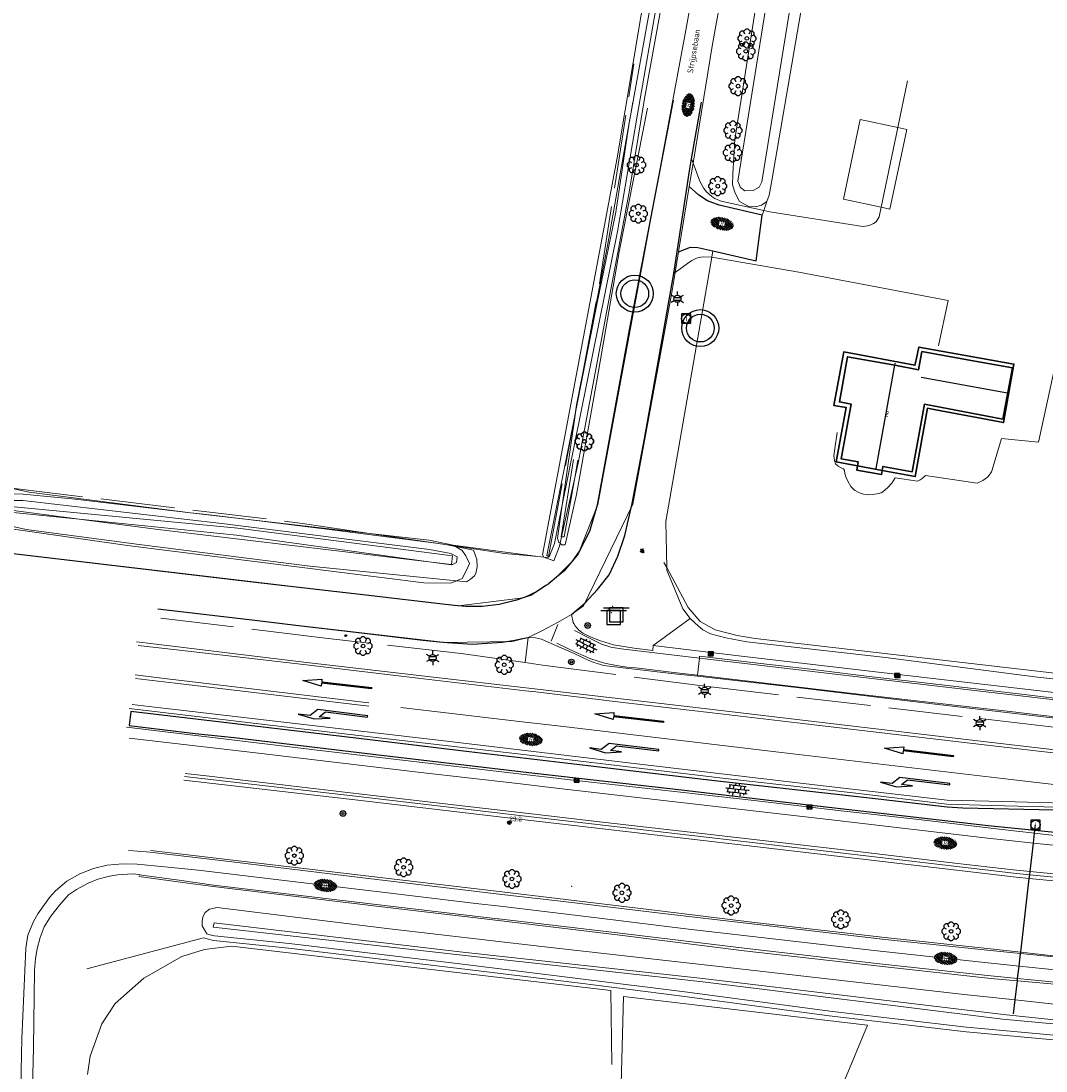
# Model space of a CAD drawing. Header units: metres. Extents: x 181682 to 183922, y 386244 to 387136.
# Tile 4 of 62: x 181803 to 181914, y 386384 to 386498. Entities that reach past the tile are written whole.
import ezdxf
from ezdxf.enums import TextEntityAlignment as Align

# ---------------------------------------------------------------- set-up
doc = ezdxf.new("R2010")
doc.units = ezdxf.units.M
doc.linetypes.add('IE-TERREINAFSCHEIDING', pattern=[10, 8, -2])
for name, color, linetype, lineweight in [('B-WE-GR-BOOM-S', 251, 'Continuous', 25), ('B-WE-GR-HAAG-G', 251, 'GR-HAAG1', 13), ('B-WE-GW-WATERGANG_INSTEEK-G', 251, 'Continuous', 18), ('B-WE-GW-WATERGANG_SLOOT_BODEM-G', 251, 'Continuous', 18), ('B-WE-IE-TERREINAFSCHEIDING-G', 251, 'IE-TERREINAFSCHEIDING', 18), ('B-WE-IE-TERREINAFSCHEIDING_KUNSTMATIG_HEKWERK-G', 251, 'IE-TERREINAFSCHEIDING-KUNSTMATIG', 18), ('B-WE-KG-KADASTRAAL_NOK-G', 251, 'Continuous', 25), ('B-WE-KL-ET_LS_OV_LICHTMAST-S', 251, 'Continuous', 25), ('B-WE-KL-GAS_PUT-S', 251, 'Continuous', 18), ('B-WE-KW-KUNSTWERK-GV', 251, 'Continuous', 25), ('B-WE-OG-TOPOGRAFIE_BEBOUWING-G', 251, 'Continuous', 35), ('B-WE-OG-TOPOGRAFIE_BEBOUWING-GV', 251, 'Continuous', 35), ('B-WE-OG-TOPOGRAFIE_BEBOUWING_LUIFEL-GV', 251, 'Continuous', 18), ('B-WE-OG-TOPOGRAFIE_WATER-GV', 251, 'Continuous', 18), ('B-WE-OG-TOPOGRAFIE_WEG_BERM-GV', 251, 'Continuous', 18), ('B-WE-OG-TOPOGRAFIE_WEG_BERM-SV', 251, 'Continuous', 25), ('B-WE-OG-TOPOGRAFIE_WEG_INRIT-GV', 251, 'Continuous', 25), ('B-WE-OG-TOPOGRAFIE_WEG_INRIT-SV', 251, 'Continuous', 25), ('B-WE-OG-TOPOGRAFIE_WEG_RIJWEG-G', 251, 'Continuous', 25), ('B-WE-OG-TOPOGRAFIE_WEG_RIJWEG-GV', 251, 'Continuous', 18), ('B-WE-OG-TOPOGRAFIE_WEG_RIJWEG-SV', 251, 'Continuous', 25), ('B-WE-OG-TOPOGRAFIE_WEG_RIJWIELPAD-GV', 251, 'Continuous', 18), ('B-WE-OG-TOPOGRAFIE_WEG_RIJWIELPAD-SV', 251, 'Continuous', 25), ('B-WE-OG-TOPOGRAFIE_WEG_VERHARD-G', 251, 'Continuous', 18), ('B-WE-OG-TOPOGRAFIE_WEG_VERKEERSEILAND-GV', 251, 'Continuous', 25), ('B-WE-OG-TOPOGRAFIE_WEG_VERKEERSEILAND-SV', 251, 'Continuous', 25), ('B-WE-RI-DRAINAGE_PUT-S', 251, 'Continuous', 25), ('B-WE-RI-GWA_RIOOLPUT_INSPECTIEPUT-S', 251, 'Continuous', 25), ('B-WE-RI-HWA_KOLK-S', 251, 'Continuous', 25), ('B-WE-VW-MARKERING-G', 251, 'Continuous', 18), ('B-WE-VW-MARKERING_PIJL-S', 251, 'Continuous', 25), ('B-WE-VW-VERKEERSTEKEN_BORD-S', 251, 'Continuous', 25), ('Label_Nummeraanduidingreeks', 7, 'Continuous', 25), ('Label_puntobject', 7, 'Continuous', 25), ('Straatnaam', 7, 'Continuous', 25)]:
    doc.layers.add(name, color=color, linetype=linetype, lineweight=lineweight)
doc.layers.add('B-WE-IE-MEUBILAIR_WEGMEUBILAIR-S', color=251, linetype='Continuous')
doc.styles.add('NLCS-ISO', font='NLCS-ISO.ttf')
doc.styles.add('NLCS-ISO-M250-T18', font='NLCS-ISO.ttf', dxfattribs={"height": 0.45})
doc.styles.get("Standard").update_dxf_attribs({"font": 'arial.ttf'})
doc.linetypes.add('GR-HAAG1', pattern='A,6,[176,NLCS.SHX,S=0.125,R=0,X=0,Y=0],-2', length=8)
doc.linetypes.add('IE-TERREINAFSCHEIDING-KUNSTMATIG', pattern='A,4,[82,NLCS.SHX,S=0.75,R=90,X=0,Y=0],4,-2', length=10)

# ---------------------------------------------------------------- blocks, each defined once
blk = doc.blocks.new('SIE-WEG_VERKEERSBORD_ROND-SO')
for radius in [0.3, 0.3, 0.12]:
    blk.add_circle((0, 0), radius)
blk = doc.blocks.new('SVW-VERKEERSTEKEN_BORD_ANWB-SO')
blk.add_line((-1.375, 0), (1.375, 0))
at = {"flags": 128}
blk.add_lwpolyline([(-0.75, 0), (-0.75, -1.5), (0.75, -1.5), (0.75, 0)], close=True, dxfattribs=at)
blk = doc.blocks.new('B-SIE-WEG_LICHTMAST-SO')
at = {"ltscale": 0.1}
for p, q in [((-0.33, 0.19), (-0.67, 0.39)), ((0, 0.39), (0, 0.77)), ((0.33, 0.19), (0.67, 0.39)), ((-0.33, -0.19), (-0.67, -0.39)), ((0, -0.39), (0, -0.77)), ((0.33, -0.19), (0.67, -0.39))]:
    blk.add_line(p, q, dxfattribs=at)
at = {"flags": 128}
for points in [[(-0.35, 0.15), (0.35, 0.15)], [(-0.35, -0.15), (0.35, -0.15)]]:
    blk.add_lwpolyline(points, dxfattribs=at)
at = {"ltscale": 0.1}
blk.add_circle((0, 0), 0.386, dxfattribs=at)
at = {"style": 'NLCS-ISO'}
blk.add_attdef('TYPE', text='', height=0.549, dxfattribs=at).set_placement((0, 0.77), align=Align.BOTTOM_CENTER)
blk = doc.blocks.new('SIE-WEG_PAAL_ALGEMEEN_TYPE_02-SO')
at = {"ltscale": 0.5}
h = blk.add_hatch(color=256, dxfattribs=at)
h.paths.add_polyline_path([(0, 0), (0.1875, 0, 0.41421356), (0, 0.1875)])
h.paths.add_polyline_path([(0, -0.1875), (0, 0), (-0.1875, 0, 0.41421356)])
for p, q in [((-0.1875, 0), (0.1875, 0)), ((0, -0.1875), (0, 0.1875))]:
    blk.add_line(p, q, dxfattribs=at)
blk.add_circle((0, 0), 0.1875, dxfattribs=at)
blk = doc.blocks.new('B-SRI-KOLK_COMBINATIE-SO')
for p, q in [((-0.28125, 0), (0.28125, 0.375)), ((0.28125, 0), (-0.28125, 0.375))]:
    blk.add_line(p, q)
at = {"flags": 128}
blk.add_lwpolyline([(-0.28125, 0), (0.28125, 0), (0.28125, 0.375), (-0.28125, 0.375)], close=True, dxfattribs=at)
blk = doc.blocks.new('SRI-PUT_INSPECTIE-SO')
at = {"lineweight": -3, "flags": 128}
blk.add_lwpolyline([(-0.5, -0.49), (0.5, -0.49), (0.5, 0.51), (-0.5, 0.51)], close=True, dxfattribs=at)
at = {"lineweight": -3, "ltscale": 1.5}
blk.add_circle((0, 0.01), 0.5, dxfattribs=at)
at = {"ltscale": 0.1, "style": 'NLCS-ISO'}
blk.add_text('I', height=0.625, dxfattribs=at).set_placement((0, 0.01), align=Align.MIDDLE_CENTER)
blk = doc.blocks.new('SRI-DRAIN_PUT-SO')
at = {"lineweight": -3}
for radius in [2, 1.5]:
    blk.add_circle((0, 0), radius, dxfattribs=at)
blk = doc.blocks.new('SGR-BOOM_01')
at = {"layer": 'B-WE-GR-BOOM-S'}
for points in [[(-0.5, 0.25, 0), (-0.75, 0.38, 0), (-1, 0.12, 0), (-1, -0.12, 0), (-0.75, -0.38, 0), (-0.5, -0.25, 0)], [(-0.33, 0.8, 0), (-0.62, 0.8, 0), (-0.8, 0.62, 0), (-0.8, 0.33, 0)], [(0.25, 0.5, 0), (0.38, 0.75, 0), (0.12, 1, 0), (-0.12, 1, 0), (-0.38, 0.75, 0), (-0.25, 0.5, 0)], [(0.8, 0.33, 0), (0.8, 0.62, 0), (0.62, 0.8, 0), (0.33, 0.8, 0)], [(0.5, -0.25, 0), (0.75, -0.38, 0), (1, -0.12, 0), (1, 0.12, 0), (0.75, 0.38, 0), (0.5, 0.25, 0)], [(-0.8, -0.33, 0), (-0.8, -0.62, 0), (-0.62, -0.8, 0), (-0.33, -0.8, 0)], [(-0.25, -0.5, 0), (-0.38, -0.75, 0), (-0.12, -1, 0), (0.12, -1, 0), (0.38, -0.75, 0), (0.25, -0.5, 0)], [(0.33, -0.8, 0), (0.62, -0.8, 0), (0.8, -0.62, 0), (0.8, -0.33, 0)]]:
    blk.add_polyline3d(points, dxfattribs=at)
blk.add_circle((0, 0), 0.2, dxfattribs=at)
blk.add_circle((0, 0), 0.2, dxfattribs=at)
blk = doc.blocks.new('B-SVW-MARKERING_PIJL_LA_7.5')
blk.add_polyline3d([(0, 0, 0), (0, -0.07, 0), (5.45, -0.07, 0), (6.2, 0.68, 0), (7.5, 0.68, 0), (5.7, 0.98, 0), (4, 0.68, 0), (5.2, 0.68, 0), (4.6, 0.07, 0), (0, 0.07, 0)], close=True)
blk = doc.blocks.new('B-SVW-MARKERING_PIJL_RD_7.5')
blk.add_polyline3d([(0, 0, 0), (0, 0.07, 0), (5.45, 0.07, 0), (5.45, 0.38, 0), (7.5, 0, 0), (5.45, -0.38, 0), (5.45, -0.08, 0), (0, -0.08, 0)], close=True)
blk = doc.blocks.new('SVH-GESLOTEN-SO')
at = {"linetype": 'Continuous', "lineweight": 0}
for p, q in [((-1.68, -0.04), (-0.19, 0.87)), ((-1.66, 0.12), (0.02, -0.91)), ((-1.63, -0.24), (0.18, 0.87)), ((-1.62, 0.22), (-0.67, 0.81)), ((-1.58, 0.3), (0.36, -0.89)), ((-1.52, -0.4), (-0.45, 0.26)), ((-1.45, 0.44), (-0.45, -0.17)), ((-1.37, -0.53), (-0.45, 0.03)), ((-1.28, 0.57), (-0.45, 0.06)), ((-1.08, 0.67), (-0.45, 0.29)), ((-0.84, 0.76), (-0.1, 0.3)), ((-0.58, 0.82), (0.27, 0.3)), ((-0.44, -0.88), (1.54, 0.34)), ((-0.37, 0.3), (0.5, 0.84)), ((-0.28, 0.87), (1.6, -0.28)), ((-0.12, -0.9), (1.64, 0.17)), ((0, 0.3), (0.77, 0.78)), ((0.08, 0.88), (1.67, -0.1)), ((0.37, 0.3), (1.01, 0.69)), ((0.37, 0.08), (1.22, 0.6)), ((0.37, -0.15), (1.4, 0.48)), ((0.37, 0.24), (1.48, -0.43)), ((0.37, 0.02), (1.32, -0.57)), ((0.52, 0.83), (1.65, 0.14)), ((-1.67, -0.1), (-0.39, -0.88)), ((-1.45, -0.46), (-1.04, -0.72)), ((-1.18, -0.65), (-0.45, -0.2)), ((-0.97, -0.74), (-0.24, -0.3)), ((-0.72, -0.82), (0.13, -0.3)), ((-0.23, -0.3), (0.65, -0.84)), ((0.14, -0.3), (0.91, -0.77)), ((0.27, -0.9), (1.68, -0.04)), ((0.37, -0.21), (1.13, -0.68)), ((0.8, -0.8), (1.57, -0.33))]:
    blk.add_line(p, q, dxfattribs=at)
at = {"linetype": 'Continuous', "lineweight": 0, "style": 'NLCS-ISO'}
blk.add_text('R', height=0.54, dxfattribs=at).set_placement((0, 0), align=Align.MIDDLE_CENTER)
blk = doc.blocks.new('SVH-ONVERHARD-SO')
for centre in [(-0.3, 0.2), (-0.2, 0.05), (-0.05, 0.2), (0.05, 0.1), (0.15, 0.15), (0.2, 0.05), (-0.3, -0.1), (-0.1, -0.05), (-0.05, -0.2), (0.1, -0.1)]:
    blk.add_circle(centre, 0.05)
blk = doc.blocks.new('SVH-BSS_OPENGESTRAAT_KL-SO')
for p, q in [((-1.69, 0.09), (-1.59, 0.09)), ((-1.59, 0.09), (-0.02, 0.09)), ((-1.33, -0.44), (-1.33, 0.09)), ((-1.24, 0.61), (-0.02, 0.61)), ((-1.07, 0.09), (-1.07, 0.61)), ((-0.54, 0.09), (-0.54, 0.61)), ((-0.28, 0.61), (-0.28, 0.89)), ((-0.28, -0.44), (-0.28, 0.09)), ((-0.02, 0.61), (1.24, 0.61)), ((-0.02, 0.09), (1.56, 0.09)), ((0.24, 0.61), (0.24, 0.89)), ((0.24, -0.44), (0.24, 0.09)), ((0.51, 0.09), (0.51, 0.61)), ((1.03, 0.09), (1.03, 0.61)), ((1.29, -0.44), (1.29, 0.09)), ((1.56, 0.09), (1.69, 0.09)), ((-1.48, -0.44), (-0.02, -0.44)), ((-1.07, -0.7), (-1.07, -0.44)), ((-0.54, -0.85), (-0.54, -0.44)), ((-0.02, -0.44), (1.48, -0.44)), ((0.51, -0.86), (0.51, -0.44)), ((1.03, -0.71), (1.03, -0.44))]:
    blk.add_line(p, q)

msp = doc.modelspace()

# ---------------------------------------------------------------- linework, layer by layer
at = {"layer": 'B-WE-GR-HAAG-G'}
msp.add_polyline3d([(181872.548, 386439.454, 24.363), (181872.853, 386438.883, 24.366), (181875.159, 386434.575, 24.39), (181876.457, 386433.033, 24.376), (181878.083, 386432.135, 24.356), (181880.469, 386431.549, 24.329), (181882.419, 386431.222, 24.309), (181917.973, 386427.109, 24.651), (181920.01, 386427.435, 24.601), (181921.398, 386427.988, 24.587), (181923.269, 386429.59, 24.487), (181924.216, 386430.579, 24.358), (181924.627, 386431.008, 24.302), (181925.031, 386431.659, 24.281), (181926.037, 386433.28, 24.229), (181927.378, 386436.345, 23.967)], dxfattribs=at)
at = {"layer": 'B-WE-GW-WATERGANG_INSTEEK-G'}
for points in [[(181869.176, 386489.314, 23.098), (181868.91, 386487.8, 23.105), (181868.778, 386487.05, 23.108), (181866.47, 386473.935, 23.167), (181863.724, 386459.783, 23.211), (181863.088, 386456.504, 23.221), (181863.017, 386456.004, 23.226), (181863.001, 386455.895, 23.228), (181861.544, 386445.645, 23.338), (181861.038, 386442.087, 23.376), (181861.173, 386441.654, 23.505), (181861.315, 386441.522, 23.611), (181861.501, 386441.348, 23.75), (181861.865, 386441.369, 23.975), (181863.07, 386446.806, 23.867), (181865.301, 386459.315, 23.75), (181867.698, 386473.069, 23.694), (181870.765, 386488.628, 23.577)], [(181801.343, 386446.875, 23.311), (181803.179, 386446.834, 22.886), (181808.815, 386446.285, 23.264), (181821.296, 386444.831, 23.264), (181822.718, 386444.665, 23.264), (181827.262, 386444.114, 23.264), (181836.614, 386442.979, 23.264), (181848.145, 386441.484, 23.238), (181848.843, 386441.394, 23.236), (181849.08, 386441.346, 23.258)], [(181849.08, 386441.346, 23.258), (181849.994, 386441.159, 23.341), (181851.919, 386440.766, 23.517), (181852.294, 386439.755, 23.762), (181852.322, 386438.952, 24.002), (181852.17, 386438.235, 24.166), (181852.024, 386438.001, 24.196), (181851.822, 386437.807, 24.223), (181851.6, 386437.648, 24.241), (181851.173, 386437.343, 24.277), (181850.092, 386437.451, 24.274), (181834.2, 386439.034, 24.229), (181815.757, 386441.393, 23.979), (181803.512, 386443.007, 24.178), (181800.761, 386443.633, 24.088)]]:
    msp.add_polyline3d(points, dxfattribs=at)
at = {"layer": 'B-WE-GW-WATERGANG_SLOOT_BODEM-G'}
for points in [[(181863.234, 386450.518, 22.734), (181862.892, 386448.59, 22.759), (181861.757, 386442.201, 22.844), (181861.466, 386442.201, 22.813), (181861.433, 386442.201, 22.81), (181862.742, 386450.574, 22.809)], [(181847.086, 386439.516, 22.402), (181849.536, 386439.175, 22.395), (181849.542, 386439.223, 22.396), (181849.664, 386440.15, 22.423), (181826.424, 386443.14, 22.441), (181801.439, 386445.55, 22.522), (181801.093, 386445.583, 22.523), (181801, 386444.971, 22.501), (181809.228, 386444.138, 22.489), (181826.278, 386442.413, 22.464), (181847.086, 386439.516, 22.402)]]:
    msp.add_polyline3d(points, dxfattribs=at)
at = {"layer": 'B-WE-IE-TERREINAFSCHEIDING-G'}
msp.add_line((181859.399, 386428.332, 24.659), (181857.516, 386428.596, 24.659), dxfattribs=at)
for points in [[(181801.679, 386447.517, 23.411), (181833.408, 386443.673, 23.472), (181840.677, 386442.593, 23.502), (181848.145, 386441.484, 23.533), (181849.08, 386441.346, 23.536), (181849.881, 386441.227, 23.54), (181855.286, 386440.424, 23.562), (181858.902, 386440.089, 23.549), (181859.535, 386440.031, 23.547), (181860.019, 386439.986, 23.545), (181860.039, 386440.094, 23.545), (181862.923, 386455.503, 23.521), (181863.017, 386456.004, 23.52), (181863.724, 386459.783, 23.514), (181865.654, 386470.094, 23.498), (181869.284, 386493.44, 23.398)], [(181857.516, 386428.596, 24.659), (181850.585, 386429.569, 24.659), (181835.867, 386431.254, 24.638), (181818.08, 386433.413, 24.617)], [(181859.399, 386428.332, 24.659), (181877.011, 386426.034, 24.666), (181906.79, 386422.54, 24.615), (181936.839, 386419.066, 24.615)]]:
    msp.add_polyline3d(points, dxfattribs=at)
at = {"layer": 'B-WE-IE-TERREINAFSCHEIDING_KUNSTMATIG_HEKWERK-G'}
msp.add_polyline3d([(181866.917, 386385.074, 24.239), (181866.802, 386393.096, 24.152), (181825.72, 386397.905, 24.145), (181822.825, 386397.539, 24.038), (181820.362, 386396.781, 24.044), (181816.238, 386394.42, 24.075), (181813.154, 386391.703, 24.055), (181811.713, 386389.491, 24.031), (181810.438, 386385.969, 23.947), (181810.154, 386384.014, 23.954)], dxfattribs=at)
at = {"layer": 'B-WE-KG-KADASTRAAL_NOK-G'}
msp.add_line((181900.396, 386459.515, 29.393), (181909.719, 386457.819, 29.411), dxfattribs=at)
msp.add_polyline3d([(181895.518, 386449.622, 32.212), (181897.525, 386460.791, 32.189), (181897.568, 386461.029, 32.188)], dxfattribs=at)
at = {"layer": 'B-WE-KL-GAS_PUT-S'}
for p in [(181866.585, 386434.401, 24.368), (181866.987, 386434.677, 24.392), (181866.86, 386433.991, 24.393), (181862.54, 386404.357, 24.745)]:
    msp.add_point(p, dxfattribs=at)
at = {"layer": 'B-WE-KW-KUNSTWERK-GV'}
msp.add_polyline3d([(181910.382, 386390.562, 23.154), (181910.558, 386392.074, 23.292), (181910.799, 386394.144, 23.48), (181910.828, 386394.387, 23.503), (181910.984, 386395.729, 23.625), (181911.143, 386397.095, 23.749), (181911.16, 386397.239, 23.762), (181912.091, 386405.23, 24.49), (181912.137, 386405.627, 24.527), (181912.176, 386405.967, 24.558), (181912.537, 386409.062, 24.84), (181912.662, 386410.139, 24.938), (181912.699, 386410.452, 24.966), (181912.765, 386411.021, 25.018)], dxfattribs=at)
at = {"layer": 'B-WE-OG-TOPOGRAFIE_BEBOUWING-G'}
msp.add_polyline3d([(181896.165, 386449.415, 28.379), (181899.755, 386448.747, 28.385), (181901.065, 386456.146, 28.346), (181901.969, 386455.978, 27.451), (181909.295, 386454.592, 27.398), (181910.427, 386460.917, 27.371), (181900.138, 386462.768, 27.383), (181899.836, 386461.392, 28.152), (181899.72, 386460.802, 30.159), (181892.017, 386462.247, 27.706), (181890.938, 386456.428, 27.7), (181892.265, 386456.226, 28.367), (181891.188, 386450.342, 28.37), (181893.501, 386449.911, 28.374), (181896.165, 386449.415, 28.379)], dxfattribs=at)
at = {"layer": 'B-WE-OG-TOPOGRAFIE_BEBOUWING-GV'}
msp.add_polyline3d([(181897.525, 386460.791, 0), (181892.424, 386461.725, 0), (181891.538, 386456.827, 0), (181892.795, 386456.599, 0), (181891.728, 386450.666, 0), (181893.577, 386450.331, 0), (181893.501, 386449.911, 0), (181893.415, 386449.441, 0), (181896.085, 386448.966, 0), (181896.165, 386449.415, 0), (181896.242, 386449.849, 0), (181899.421, 386449.274, 0), (181900.31, 386454.19, 0), (181900.74, 386456.571, 0), (181909.211, 386454.969, 0), (181910.259, 386460.512, 0), (181905.397, 386461.394, 0), (181900.477, 386462.284, 0), (181900.116, 386460.317, 0), (181897.525, 386460.791, 0)], dxfattribs=at)
at = {"layer": 'B-WE-OG-TOPOGRAFIE_BEBOUWING_LUIFEL-GV'}
msp.add_polyline3d([(181897.002, 386477.714, 0), (181898.824, 386486.332, 0), (181897.845, 386486.538, 0), (181893.794, 386487.392, 0), (181891.972, 386478.774, 0), (181896.058, 386477.913, 0), (181897.002, 386477.714, 0)], dxfattribs=at)
at = {"layer": 'B-WE-OG-TOPOGRAFIE_WATER-GV'}
for points in [[(181882.69, 386565.116, 0), (181882.24, 386562.917, 0), (181878.977, 386546.953, 0), (181875.196, 386529.358, 0), (181873.572, 386519.657, 0), (181867.479, 386483.268, 0), (181859.401, 386440.277, 0), (181859.535, 386440.031, 0), (181859.55, 386440.003, 0)], [(181884.603, 386564.997, 0), (181881.19, 386546.765, 0), (181879.362, 386538.727, 0), (181877.251, 386527.664, 0), (181875.367, 386516.077, 0), (181872.873, 386502.994, 0), (181870.405, 386489.476, 0), (181868.791, 386479.551, 0), (181863.247, 386450.183, 0), (181862.892, 386448.59, 0), (181861.466, 386442.201, 0), (181861.315, 386441.522, 0), (181861.248, 386441.223, 0), (181860.63, 386439.623, 0), (181859.55, 386440.003, 0)], [(181883.268, 386565.08, 0), (181880.379, 386550.814, 0), (181877.43, 386534.853, 0), (181874.16, 386518.634, 0), (181871.465, 386501.8, 0), (181868.91, 386487.8, 0), (181868.801, 386487.205, 0), (181868.778, 386487.05, 0), (181867.322, 386477.389, 0), (181865.296, 386467.393, 0), (181863.001, 386455.895, 0), (181862.923, 386455.503, 0), (181859.87, 386440.204, 0), (181860.039, 386440.094, 0), (181860.124, 386440.039, 0), (181860.705, 386441.478, 0), (181861.544, 386445.645, 0), (181867.512, 386475.288, 0), (181869.672, 386487.992, 0), (181871.627, 386499.166, 0), (181873.982, 386511.648, 0), (181877.631, 386531.992, 0), (181883.995, 386565.035, 0)], [(181883.681, 386478.54, 0), (181883.104, 386478.123, 0), (181882.508, 386477.966, 0), (181881.665, 386478.039, 0), (181880.717, 386478.545, 0), (181880.238, 386479.414, 0), (181879.976, 386480.336, 0), (181879.997, 386481.505, 0), (181880.214, 386485.246, 0), (181886.808, 386527.164, 0), (181887.028, 386527.649, 0), (181887.692, 386528.054, 0), (181888.582, 386528.381, 0), (181890.02, 386528.249, 0), (181890.816, 386527.777, 0), (181891.931, 386525.771, 0)], [(181890.105, 386527.248, 0), (181889.632, 386527.555, 0), (181888.895, 386527.464, 0), (181888.482, 386527.262, 0), (181888.25, 386526.745, 0), (181883.446, 386498.681, 0), (181880.528, 386480.748, 0), (181880.824, 386480.031, 0), (181881.287, 386479.692, 0), (181882.185, 386479.727, 0), (181882.87, 386480.089, 0), (181883.134, 386480.649, 0), (181890.358, 386525.244, 0), (181890.392, 386526.661, 0), (181890.105, 386527.248, 0)], [(181883.681, 386478.54, 0), (181883.936, 386479.23, 0), (181884.21, 386480.818, 0), (181891.931, 386525.771, 0)], [(181850.704, 386437.7, 24.225), (181850.092, 386437.451, 24.227), (181849.491, 386437.206, 24.228), (181846.565, 386437.24, 24.37), (181814.482, 386441.297, 24.232), (181801.114, 386443.21, 24.094), (181799.634, 386443.516, 23.945), (181799.196, 386444.478, 23.685), (181799.319, 386445.464, 23.635), (181799.426, 386446.316, 23.591), (181799.889, 386447.096, 23.476), (181801.012, 386447.589, 23.303), (181801.126, 386447.639, 23.285)], [(181849.742, 386441.31, 23.574), (181847.141, 386441.861, 23.512), (181840.677, 386442.593, 23.481), (181827.262, 386444.114, 23.418), (181824.4, 386444.438, 23.404), (181821.296, 386444.831, 23.385), (181803.825, 386447.041, 23.278), (181801.679, 386447.517, 23.284), (181801.126, 386447.639, 23.285)], [(181847.086, 386439.516, 22.831), (181849.542, 386439.223, 22.825), (181849.651, 386439.21, 22.825), (181850.081, 386439.436, 22.825), (181850.177, 386440.069, 22.825), (181849.469, 386440.402, 22.825), (181847.171, 386440.863, 22.822), (181824.977, 386443.633, 22.914), (181803.154, 386446.165, 22.967), (181802.107, 386446.156, 22.967), (181801.458, 386445.853, 22.97), (181801.439, 386445.55, 22.97), (181801.422, 386445.282, 22.97), (181802.145, 386445.07, 22.976), (181809.228, 386444.138, 22.943), (181817.799, 386443.011, 22.903), (181847.086, 386439.516, 22.831)], [(181849.742, 386441.31, 23.574), (181849.881, 386441.227, 23.586), (181849.994, 386441.159, 23.596), (181850.699, 386440.737, 23.657), (181851.099, 386440.163, 23.733), (181851.486, 386439.347, 23.83), (181851.226, 386438.665, 24.076), (181850.704, 386437.7, 24.225)], [(181916.741, 386388.062, 23.996), (181905.309, 386389.123, 23.993), (181890.489, 386390.863, 24.008), (181875.105, 386392.907, 24.085), (181863.241, 386394.408, 23.756), (181850.435, 386395.981, 23.771), (181831.965, 386398.188, 23.84), (181823.891, 386399.003, 23.846), (181823.68, 386399.06, 23.846), (181823.049, 386399.23, 23.963), (181822.567, 386400.098, 24.02), (181822.541, 386400.548, 24.038), (181822.616, 386401.054, 24.103), (181822.876, 386401.533, 24.103), (181822.897, 386401.55, 24.105), (181823.352, 386401.903, 24.154), (181824.169, 386402.085, 24.196), (181842.562, 386399.817, 24.151), (181859.338, 386397.871, 24.184), (181880.103, 386395.514, 24.262), (181904.712, 386392.713, 24.241), (181910.558, 386392.074, 24.246), (181925.866, 386390.401, 24.259)], [(181876.764, 386394.405, 23.12), (181850.455, 386397.287, 23.075), (181823.851, 386400.402, 23.076), (181823.759, 386399.949, 23.12), (181850.381, 386396.937, 23.016), (181876.761, 386394.023, 23.09), (181909.197, 386389.982, 23.052), (181928.754, 386388.172, 23.141)], [(181928.791, 386388.443, 23.166), (181909.305, 386390.486, 23.052), (181876.764, 386394.405, 23.12)]]:
    msp.add_polyline3d(points, dxfattribs=at)
at = {"layer": 'B-WE-OG-TOPOGRAFIE_WEG_BERM-GV'}
for p, q in [((181871.38, 386430.462, 24.429), (181875.393, 386433.382, 24.304)), ((181857.516, 386428.596, 24.659), (181857.84, 386431.335, 24.31))]:
    msp.add_line(p, q, dxfattribs=at)
for points in [[(181883.192, 386477.044, 0), (181883.36, 386477.558, 0), (181883.681, 386478.54, 0)], [(181875.393, 386433.382, 24.304), (181874.583, 386434.406, 0), (181872.859, 386438.615, 0), (181872.853, 386438.883, 0), (181872.749, 386443.894, 0), (181877.735, 386472.513, 0), (181877.851, 386473.181, 0)], [(181859.55, 386440.003, 0), (181858.902, 386440.089, 1.559), (181849.742, 386441.31, 23.574)], [(181927.761, 386435.594, 23.81), (181926.359, 386432.309, 24.346), (181924.386, 386429.878, 24.388), (181922.776, 386428.519, 24.397), (181921.466, 386427.642, 24.367), (181920.3, 386427.048, 24.325), (181919.619, 386426.755, 24.316), (181918.703, 386426.489, 24.343), (181918.226, 386426.462, 24.367), (181912.702, 386427.043, 24.355), (181896.521, 386429.134, 24.34), (181881.509, 386430.833, 24.355), (181879.245, 386431.269, 24.394), (181877.579, 386431.726, 24.391), (181876.752, 386432.164, 24.37), (181876.272, 386432.561, 24.334), (181875.393, 386433.382, 24.304)], [(181820.573, 386415.868, 24.736), (181839.723, 386413.649, 24.69), (181855.946, 386411.754, 24.745), (181859.079, 386411.388, 24.756), (181881.434, 386408.796, 24.824), (181910.68, 386405.366, 25.025), (181912.091, 386405.23, 25.025), (181924.865, 386404.001, 25.025), (181943.266, 386402.572, 24.89), (181951.713, 386402.001, 24.887), (181956.016, 386401.735, 24.904), (181956.023, 386401.734, 24.904)], [(181810.073, 386395.43, 23.876), (181822.714, 386398.802, 23.963), (181823.8, 386398.509, 23.846), (181831.91, 386397.691, 23.84), (181850.375, 386395.485, 23.771), (181863.179, 386393.912, 23.756), (181867.728, 386393.337, 23.876), (181875.041, 386392.412, 24.085), (181890.427, 386390.367, 24.008), (181905.257, 386388.626, 23.993), (181916.651, 386387.569, 23.995), (181916.735, 386387.561, 23.995)]]:
    msp.add_polyline3d(points, dxfattribs=at)
at = {"layer": 'B-WE-OG-TOPOGRAFIE_WEG_INRIT-GV'}
for points in [[(181883.192, 386477.044, 0), (181878.539, 386478.134, 0), (181877.267, 386478.589, 0), (181876.32, 386479.204, 0), (181875.29, 386480.153, 0)], [(181877.851, 386473.181, 0), (181882.543, 386472.094, 0), (181883.192, 386477.044, 0)], [(181874.132, 386473.091, 0), (181875.437, 386473.575, 0), (181876.227, 386473.557, 0), (181877.851, 386473.181, 0)]]:
    msp.add_polyline3d(points, dxfattribs=at)
at = {"layer": 'B-WE-OG-TOPOGRAFIE_WEG_RIJWEG-G'}
for points in [[(181873.544, 386489.486, 23.728), (181872.129, 386482.133, 23.782), (181868.764, 386464.648, 23.909), (181865.33, 386445.634, 23.954), (181864.479, 386442.803, 23.999), (181863.416, 386440.684, 24.046), (181863.255, 386440.364, 24.053), (181862.66, 386439.634, 24.063), (181862.467, 386439.397, 24.067), (181861.722, 386438.482, 24.08), (181860.929, 386437.833, 24.104), (181860.399, 386437.4, 24.12), (181860.09, 386437.148, 24.129), (181860.071, 386437.132, 24.13), (181859.772, 386436.943, 24.139), (181858.951, 386436.422, 24.165), (181858.158, 386435.919, 24.19), (181857.298, 386435.604, 24.221), (181856.59, 386435.345, 24.247), (181854.697, 386434.875, 24.292), (181852.857, 386434.67, 24.292), (181851.084, 386434.678, 24.304), (181849.883, 386434.792, 24.311), (181848.914, 386434.884, 24.316), (181840.265, 386435.911, 24.337), (181828.327, 386437.262, 24.388), (181809.119, 386439.533, 24.338), (181798.06, 386440.848, 24.38)], [(181873.614, 386470.735, 23.84), (181875.334, 386482.052, 23.801), (181875.527, 386483.132, 23.797), (181876.626, 386489.273, 23.774)], [(181862.524, 386433.801, 24.241), (181863.974, 386435.023, 24.25), (181865.365, 386436.523, 24.184), (181866.604, 386438.11, 24.148), (181867.538, 386440.137, 24.106), (181868.327, 386442.351, 24.053), (181869.123, 386445.813, 23.984), (181870.457, 386452.83, 23.927), (181871.954, 386461.333, 23.882), (181873.614, 386470.735, 23.84)], [(181817.747, 386434.436, 24.415), (181828.255, 386433.2, 24.456), (181832.7, 386432.668, 24.453), (181839.797, 386431.818, 24.448), (181846.439, 386431.019, 24.433), (181848.249, 386430.848, 24.411), (181849.116, 386430.766, 24.4), (181851.835, 386430.61, 24.373), (181853.423, 386430.688, 24.343), (181855.015, 386430.817, 24.322), (181856.231, 386430.983, 24.307), (181857.223, 386431.208, 24.301), (181857.84, 386431.335, 24.31)]]:
    msp.add_polyline3d(points, dxfattribs=at)
at = {"layer": 'B-WE-OG-TOPOGRAFIE_WEG_RIJWEG-GV'}
msp.add_line((181874.132, 386473.091), (181875.29, 386480.153), dxfattribs=at)
for points in [[(181887.063, 386564.845, 0), (181878.823, 386518.631, 0), (181874.827, 386496.678, 0), (181872.129, 386482.133, 0), (181865.377, 386445.734, 0), (181863.416, 386440.684, 0), (181862.66, 386439.634, 0), (181862.467, 386439.397, 0), (181860.929, 386437.833, 0), (181860.399, 386437.4, 0), (181860.081, 386437.161, 0)], [(181875.29, 386480.153, 0), (181875.702, 386482.665, 0), (181877.782, 386495.356, 0), (181883.793, 386528.759, 0)], [(181862.524, 386433.801, 24.241), (181862.567, 386433.832, 0), (181863.824, 386434.729, 0), (181869.182, 386445.772, 0), (181873.408, 386468.671, 0), (181873.764, 386470.846, 0), (181874.132, 386473.091, 0)], [(181860.081, 386437.161, 0), (181859.772, 386436.943, 0), (181858.951, 386436.422, 0), (181857.298, 386435.604, 0), (181850.299, 386434.743, 0), (181849.883, 386434.792, 0.198), (181798.985, 386440.79, 24.395)], [(181817.747, 386434.436, 24.415), (181818.284, 386434.355, 0), (181832.7, 386432.668, 0), (181848.249, 386430.848, 0), (181848.838, 386430.779, 0), (181856.106, 386430.879, 0), (181857.84, 386431.335, 24.31)], [(181862.524, 386433.801, 24.241), (181861.021, 386432.93, 24.307), (181859.39, 386432.075, 24.355), (181857.84, 386431.335, 24.31)], [(181857.596, 386425.869, 24.562), (181847.583, 386427.014, 24.579), (181833.578, 386428.64, 24.576), (181816.69, 386430.697, 24.546), (181815.449, 386430.842, 24.545)], [(181957.848, 386414.16, 24.619), (181942.028, 386415.988, 24.543), (181925.384, 386417.922, 24.579), (181907.428, 386420.032, 24.567), (181891.518, 386421.904, 24.579), (181875.66, 386423.758, 24.579), (181861.966, 386425.37, 24.555), (181857.596, 386425.869, 24.562)], [(181814.639, 386423.637, 24.762), (181833.274, 386421.442, 24.753), (181847.309, 386419.814, 24.729), (181861.42, 386418.169, 24.711), (181878.889, 386416.103, 24.72), (181893.019, 386414.483, 24.735), (181903.154, 386413.268, 24.771), (181908.027, 386413.132, 24.771), (181924.98, 386412.71, 24.708), (181933.971, 386412.438, 24.762), (181938.764, 386411.883, 24.755)], [(181856.513, 386416.604, 24.763), (181850.098, 386417.362, 24.759), (181835.606, 386419.061, 24.729), (181822.148, 386420.673, 24.687), (181814.355, 386421.613, 24.765)], [(181820.636, 386416.263, 24.756), (181839.769, 386414.047, 24.69), (181855.992, 386412.151, 24.745)], [(181968.617, 386407.208, 24.872), (181968.426, 386406.631, 24.887), (181968.167, 386406.285, 24.896), (181968.005, 386406.198, 24.896), (181964.197, 386406.356, 24.86), (181953.207, 386406.831, 24.81), (181943.652, 386407.483, 24.786), (181934.561, 386408.155, 24.777), (181926.332, 386408.796, 24.759), (181918.461, 386409.54, 24.756), (181914.546, 386409.927, 24.762), (181912.662, 386410.139, 24.765), (181908.822, 386410.572, 24.771), (181899.819, 386411.641, 24.771), (181891.715, 386412.547, 24.759), (181881.984, 386413.697, 24.756), (181874.353, 386414.574, 24.765), (181862.112, 386415.943, 24.768), (181856.513, 386416.604, 24.763)], [(181855.992, 386412.151, 24.745), (181859.126, 386411.785, 24.756), (181881.48, 386409.193, 24.824), (181910.723, 386405.763, 25.025), (181912.137, 386405.627, 25.025), (181924.9, 386404.399, 25.025), (181943.295, 386402.971, 24.89), (181951.739, 386402.4, 24.887), (181956.041, 386402.134, 24.904)]]:
    msp.add_polyline3d(points, dxfattribs=at)
at = {"layer": 'B-WE-OG-TOPOGRAFIE_WEG_RIJWIELPAD-GV'}
msp.add_line((181871.38, 386430.462, 24.429), (181871.326, 386429.922, 24.433), dxfattribs=at)
for points in [[(181871.326, 386429.922, 24.433), (181869.326, 386430.172, 24.477), (181867.09, 386430.52, 24.448), (181865.677, 386430.954, 24.415), (181864.5, 386431.414, 24.355), (181863.751, 386431.777, 24.343), (181863.293, 386432.157, 24.337), (181862.928, 386432.584, 24.337), (181862.782, 386432.815, 24.328), (181862.731, 386432.945, 24.325), (181862.524, 386433.801, 24.241)], [(181857.84, 386431.335, 24.31), (181858.647, 386431.264, 24.376), (181859.284, 386431.128, 24.379), (181860.35, 386430.67, 24.409), (181861.927, 386429.986, 24.403), (181862.84, 386429.591, 24.421), (181863.597, 386429.217, 24.43), (181864.351, 386428.861, 24.433), (181864.938, 386428.619, 24.439), (181865.462, 386428.451, 24.442), (181866.018, 386428.3, 24.439), (181873.657, 386427.387, 24.462), (181876.183, 386427.139, 24.448)], [(181929.56, 386423.045, 24.409), (181929.649, 386423.66, 24.4), (181914.771, 386425.348, 24.388), (181897.944, 386427.318, 24.376), (181880.957, 386429.308, 24.4), (181871.38, 386430.462, 24.429)], [(181876.41, 386429.287, 24.414), (181876.388, 386429.076, 24.417), (181876.192, 386427.226, 24.447), (181876.183, 386427.139, 24.448)], [(181929.56, 386423.045, 24.409), (181920.771, 386424.026, 24.388), (181911.263, 386425.175, 24.37), (181902.293, 386426.241, 24.397), (181894.472, 386427.146, 24.4), (181888.415, 386427.878, 24.4), (181882.706, 386428.542, 24.421), (181876.41, 386429.287, 24.414)], [(181876.183, 386427.139, 24.448), (181886.926, 386425.901, 24.433), (181901.899, 386424.11, 24.436), (181921.34, 386421.819, 24.445), (181939.298, 386419.731, 24.453), (181956.562, 386417.749, 24.451)], [(181855.012, 386403.768, 24.451), (181839.973, 386405.531, 24.33), (181824.368, 386407.374, 24.292), (181817.956, 386408.149, 24.312), (181816.98, 386408.267, 24.315)], [(181815.706, 386405.441, 24.247), (181820.465, 386404.798, 24.255), (181823.746, 386404.354, 24.261), (181842.638, 386402.08, 24.318), (181854.652, 386400.686, 24.328)], [(181955.679, 386393.593, 24.596), (181946.671, 386394.245, 24.543), (181936.509, 386395.02, 24.531), (181927.086, 386395.701, 24.541), (181915.016, 386396.827, 24.468), (181911.16, 386397.239, 24.551), (181907.9, 386397.588, 24.621), (181896.439, 386398.817, 24.513), (181882.058, 386400.498, 24.434), (181872.111, 386401.725, 24.457), (181861.037, 386403.061, 24.5), (181855.012, 386403.768, 24.451)], [(181854.652, 386400.686, 24.328), (181867.766, 386399.07, 24.379), (181881.212, 386397.392, 24.419), (181896.202, 386395.688, 24.434), (181907.916, 386394.401, 24.513), (181910.799, 386394.144, 24.495), (181919.641, 386393.355, 24.439), (181936.129, 386391.942, 24.469), (181943.29, 386391.437, 24.47), (181953.399, 386390.686, 24.511), (181963.213, 386390.254, 24.465), (181975.376, 386389.73, 24.523), (181985.265, 386389.382, 24.558)]]:
    msp.add_polyline3d(points, dxfattribs=at)
at = {"layer": 'B-WE-OG-TOPOGRAFIE_WEG_VERHARD-G'}
for points in [[(181898.891, 386491.585, 24.014), (181897.845, 386486.538, 24.007), (181896.058, 386477.913, 23.994), (181895.841, 386476.863, 23.993), (181895.502, 386476.328, 24.014), (181895.237, 386476.138, 24.005), (181894.957, 386475.998, 24.005), (181894.586, 386475.886, 24.002), (181894.069, 386475.834, 24.002), (181884.008, 386477.419, 23.7), (181883.36, 386477.558, 23.701), (181878.745, 386478.548, 23.706), (181878.038, 386478.838, 23.714), (181877.719, 386479.057, 23.714), (181877.151, 386479.558, 23.744), (181876.862, 386479.947, 23.747), (181876.431, 386480.715, 23.747), (181875.702, 386482.665, 23.787), (181875.527, 386483.132, 23.797), (181875.527, 386483.133, 23.797)], [(181873.614, 386470.735, 23.84), (181873.764, 386470.846, 23.835), (181875.085, 386471.821, 23.792), (181875.553, 386472.126, 23.777), (181876.077, 386472.395, 23.771), (181876.532, 386472.504, 23.768), (181876.867, 386472.531, 23.771), (181877.735, 386472.513, 23.771), (181877.746, 386472.513, 23.771), (181887.159, 386470.887, 23.816), (181903.302, 386467.812, 24.325), (181902.253, 386462.91, 24.929)], [(181915.573, 386463.918, 24.181), (181913.076, 386452.486, 24.759), (181909.088, 386452.858, 24.789), (181908.091, 386449.476, 24.795), (181907.984, 386449.252, 24.822), (181907.749, 386448.908, 24.824), (181907.56, 386448.688, 24.822), (181907.055, 386448.307, 24.822), (181906.45, 386448.042, 24.839), (181900.844, 386448.852, 24.822), (181900.487, 386448.539, 24.827), (181900.267, 386448.372, 24.816), (181900.062, 386448.278, 24.816), (181899.984, 386448.261, 24.81), (181897.571, 386448.615, 24.813), (181897.226, 386448.038, 24.819), (181896.787, 386447.543, 24.813), (181896.247, 386447.105, 24.801), (181896.051, 386446.998, 24.765), (181895.575, 386446.859, 24.759), (181895.131, 386446.807, 24.756), (181894.54, 386446.764, 24.753), (181894.159, 386446.832, 24.75), (181893.722, 386446.995, 24.747), (181893.156, 386447.288, 24.741), (181892.757, 386447.659, 24.741), (181892.455, 386448.236, 24.744), (181892.227, 386448.724, 24.753), (181892.134, 386449.086, 24.762), (181892.083, 386449.391, 24.768), (181891.993, 386449.596, 24.771), (181891.742, 386449.705, 24.765), (181891.397, 386449.88, 24.762), (181891.112, 386450.132, 24.762), (181890.999, 386450.472, 24.765), (181890.946, 386451.001, 24.771), (181891.058, 386451.792, 24.762), (181891.307, 386453.507, 24.753)], [(181867.49, 386366.685, 24.301), (181868.161, 386392.449, 24.196), (181894.566, 386389.347, 24.178), (181892.096, 386383.339, 24.295)]]:
    msp.add_polyline3d(points, dxfattribs=at)
at = {"layer": 'B-WE-OG-TOPOGRAFIE_WEG_VERKEERSEILAND-GV'}
for points in [[(181914.813, 386412.621, 25.007), (181904.897, 386412.821, 25.035), (181903.194, 386412.947, 25.014), (181894.803, 386413.937, 25.021), (181878.007, 386415.806, 25.042), (181864.971, 386417.353, 25.042), (181851.47, 386418.931, 25.035), (181839.792, 386420.343, 24.993), (181825.512, 386422.053, 25.014), (181814.843, 386423.319, 24.979), (181814.641, 386421.782, 24.986), (181821.809, 386420.927, 25.032), (181826.02, 386420.486, 25.021), (181842.25, 386418.534, 25.063), (181858.254, 386416.656, 25.063), (181874.432, 386414.828, 25.021), (181888.191, 386413.208, 25.084), (181899.531, 386411.9, 25.091), (181907.626, 386410.967, 25.091), (181912.699, 386410.452, 25.094)], [(181912.699, 386410.452, 25.094), (181919.498, 386409.762, 25.098)]]:
    msp.add_polyline3d(points, dxfattribs=at)
at = {"layer": 'B-WE-VW-MARKERING-G'}
for p, q in [((181860.332, 386430.924, 24.343), (181861.058, 386432.727, 24.295)), ((181844.055, 386423.72, 24.771), (181857.193, 386422.185, 24.791))]:
    msp.add_line(p, q, dxfattribs=at)
for points in [[(181862.851, 386432.083, 24.329), (181864.259, 386431.348, 24.351), (181865.777, 386430.612, 24.394), (181866.794, 386430.262, 24.428), (181867.918, 386430.077, 24.431), (181876.388, 386429.076, 24.426), (181876.404, 386429.074, 24.426), (181895.045, 386426.894, 24.409), (181910.215, 386425.114, 24.41), (181930.083, 386422.809, 24.437), (181950.255, 386420.434, 24.441), (181956.672, 386419.718, 24.45), (181969.956, 386418.237, 24.469), (181990.39, 386416.435, 24.496), (182011.098, 386415.29, 24.527), (182025.755, 386414.827, 24.57), (182031.576, 386414.735, 24.57), (182051.664, 386414.734, 24.614)], [(181860.965, 386430.712, 24.375), (181862.987, 386429.741, 24.374), (181864.646, 386429.006, 24.401), (181866.095, 386428.548, 24.419), (181867.42, 386428.267, 24.434), (181868.523, 386428.107, 24.43), (181869.489, 386428.031, 24.428), (181874.228, 386427.464, 24.435), (181876.167, 386427.229, 24.43), (181876.192, 386427.226, 24.43), (181894.828, 386425.049, 24.45), (181910.028, 386423.287, 24.445), (181929.888, 386420.916, 24.47), (181950.078, 386418.571, 24.486), (181956.567, 386417.839, 24.499), (181969.784, 386416.348, 24.526), (181990.365, 386414.574, 24.546), (182011.033, 386413.375, 24.578), (182031.583, 386412.872, 24.617), (182051.712, 386412.883, 24.643)], [(181920.132, 386418.197, 24.606), (181913.4, 386418.977, 24.612), (181905.979, 386419.843, 24.612), (181896.729, 386420.935, 24.639), (181887.58, 386421.999, 24.612), (181877.755, 386423.147, 24.615), (181867.809, 386424.319, 24.612), (181858.692, 386425.419, 24.609), (181857.558, 386425.551, 24.608), (181846.509, 386426.835, 24.6), (181833.519, 386428.379, 24.633), (181820.094, 386429.944, 24.642), (181815.642, 386430.463, 0)], [(181840.586, 386424.226, 24.776), (181819.699, 386426.734, 24.698), (181819.05, 386426.812, 24.695), (181815.305, 386427.262, 24.681)], [(181815.36, 386426.871, 24.788), (181819.006, 386426.441, 24.789), (181819.654, 386426.364, 24.789), (181840.582, 386423.893, 24.796)], [(181962.978, 386409.995, 24.741), (181949.667, 386411.533, 24.693), (181938.867, 386412.773, 24.72), (181931.008, 386412.966, 24.714), (181919.95, 386413.262, 24.711), (181909.242, 386413.541, 24.72), (181903.199, 386413.709, 24.777), (181889.179, 386415.33, 24.771), (181868.714, 386417.751, 24.738), (181849.051, 386420.086, 24.726), (181829.505, 386422.375, 24.711), (181819.31, 386423.571, 24.765), (181818.674, 386423.643, 24.765), (181814.975, 386424.06, 24.762)], [(181857.193, 386422.185, 24.791), (181861.053, 386421.734, 24.796), (181885.254, 386418.85, 24.774), (181909.197, 386416.036, 24.749), (181929.34, 386413.704, 24.768)], [(181972.776, 386404.793, 24.911), (181969.315, 386404.941, 24.901), (181968.526, 386404.975, 24.899), (181967.489, 386405.02, 24.896), (181962.66, 386405.239, 24.863), (181952.243, 386405.779, 24.869), (181942.887, 386406.41, 24.866), (181932.003, 386407.235, 24.863), (181924.243, 386407.884, 24.857), (181915.749, 386408.712, 24.878), (181912.537, 386409.062, 24.867), (181907.285, 386409.634, 24.848), (181891.299, 386411.484, 24.842), (181875.629, 386413.299, 24.842), (181861.198, 386414.969, 24.81), (181856.387, 386415.529, 24.805), (181846.239, 386416.709, 24.795), (181828.053, 386418.854, 24.762), (181814.659, 386420.426, 24.759)], [(181820.714, 386416.602, 24.732), (181823.333, 386416.304, 24.732), (181831.534, 386415.335, 24.744), (181839.502, 386414.379, 24.777), (181850.089, 386413.176, 24.839), (181856.03, 386412.478, 24.839), (181858.202, 386412.223, 24.839), (181865.907, 386411.336, 24.851), (181875.709, 386410.196, 24.869), (181885.41, 386409.085, 24.881), (181892.914, 386408.232, 24.878), (181904.032, 386406.872, 25), (181910.353, 386406.145, 25.008), (181912.176, 386405.967, 25.008), (181922.749, 386404.937, 25.008)], [(181814.567, 386408.26, 24.315), (181816.521, 386408.118, 24.344), (181816.893, 386408.074, 24.343), (181818.121, 386407.929, 24.341), (181824.299, 386407.197, 24.327), (181839.659, 386405.314, 24.384), (181854.981, 386403.505, 24.459), (181861.042, 386402.789, 24.488), (181872.138, 386401.461, 24.493), (181882.052, 386400.32, 24.472), (181896.475, 386398.621, 24.538), (181907.877, 386397.416, 24.641), (181911.143, 386397.095, 24.627), (181927.093, 386395.528, 24.56), (181936.521, 386394.74, 24.532), (181946.538, 386394.034, 24.588), (181958.95, 386393.242, 24.638), (181981.405, 386392.391, 24.621), (181985.22, 386392.297, 24.625), (182005.115, 386391.804, 24.645), (182007.269, 386391.805, 24.632), (182022.543, 386391.872, 24.676), (182035.498, 386392.083, 24.662), (182050.826, 386392.533, 24.772)], [(181802.719, 386372.255, 24.316), (181803.035, 386387.866, 24.31), (181803.469, 386397.693, 24.355), (181803.7, 386399.069, 24.328), (181804.29, 386400.567, 24.322), (181804.761, 386401.393, 24.295), (181805.312, 386402.169, 24.322), (181806.02, 386403.16, 24.304), (181806.696, 386403.881, 24.31), (181807.914, 386404.918, 24.304), (181809.307, 386405.719, 24.301), (181810.783, 386406.308, 24.292), (181812.285, 386406.65, 24.289), (181813.928, 386406.822, 24.28), (181815.512, 386406.779, 24.271), (181816.275, 386406.704, 24.273), (181819.257, 386406.411, 24.28), (181822.141, 386406.128, 24.286), (181832.05, 386404.927, 24.277), (181842.029, 386403.73, 24.304), (181852.178, 386402.524, 24.364), (181854.83, 386402.21, 24.365), (181865.288, 386400.969, 24.37), (181875.214, 386399.738, 24.388), (181885.282, 386398.576, 24.442), (181895.316, 386397.418, 24.516), (181905.248, 386396.334, 24.531), (181910.984, 386395.729, 24.54), (181915.213, 386395.283, 24.546)], [(181803.851, 386369.376, 24.265), (181804.291, 386386.908, 24.244), (181804.416, 386395.264, 24.256), (181804.51, 386396.567, 24.256), (181804.686, 386397.601, 24.256), (181805.011, 386398.821, 24.25), (181805.453, 386399.99, 24.25), (181806.16, 386401.149, 24.262), (181807.109, 386402.35, 24.262), (181808.082, 386403.444, 24.256), (181808.949, 386404.032, 24.241), (181810.217, 386404.731, 24.247), (181811.26, 386405.139, 24.244), (181812.521, 386405.472, 24.235), (181813.392, 386405.613, 24.238), (181815.025, 386405.717, 24.247), (181815.728, 386405.64, 24.247), (181815.792, 386405.631, 24.247), (181820.316, 386404.997, 24.266), (181823.768, 386404.514, 24.28), (181842.634, 386402.276, 24.341), (181854.539, 386400.855, 24.37), (181854.67, 386400.84, 24.37), (181867.792, 386399.304, 24.401), (181881.233, 386397.661, 24.455), (181896.217, 386395.956, 24.496), (181907.918, 386394.675, 24.561), (181910.828, 386394.387, 24.541), (181919.684, 386393.512, 24.48)]]:
    msp.add_polyline3d(points, dxfattribs=at)

# ---------------------------------------------------------------- block references
at = {"layer": 'B-WE-GR-BOOM-S'}
for p in [(181881.526, 386496.182, 0), (181881.403, 386494.796, 0), (181880.575, 386491.018, 0), (181880.012, 386486.218, 0), (181879.967, 386483.81, 0), (181869.577, 386482.476, 0), (181878.363, 386480.189, 0), (181869.774, 386477.214, 23.897), (181863.912, 386452.55, 0), (181863.946, 386452.55, 0), (181839.972, 386430.394, 24.528), (181855.261, 386428.361, 24.597), (181832.536, 386407.696, 24.662), (181844.367, 386406.431, 24.674), (181856.091, 386405.169, 24.745), (181868.001, 386403.669, 24.727), (181879.817, 386402.292, 24.827), (181891.691, 386400.791, 24.94), (181903.632, 386399.5, 24.94)]:
    msp.add_blockref('SGR-BOOM_01', p, dxfattribs=at)
at = {"layer": 'B-WE-IE-MEUBILAIR_WEGMEUBILAIR-S'}
msp.add_blockref('SIE-WEG_PAAL_ALGEMEEN_TYPE_02-SO', (181855.81, 386411.267, 24.762), dxfattribs=at)
at = {"layer": 'B-WE-KL-ET_LS_OV_LICHTMAST-S'}
for p in [(181874, 386468, 0), (181847.514, 386429.1, 24.582), (181876.951, 386425.538, 24.666), (181906.733, 386422.043, 24.615)]:
    msp.add_blockref('B-SIE-WEG_LICHTMAST-SO', p, dxfattribs=at)
at = {"layer": 'B-WE-OG-TOPOGRAFIE_WEG_BERM-SV'}
for p, xscale, yscale, rotation in [((181870.188, 386440.642, 9.599), 0.7500000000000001, 0.7500000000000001, 285.0228486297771), ((181838.125, 386431.516, 12.267), 0.3749999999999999, 0.3749999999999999, 353.3245469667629)]:
    msp.add_blockref('SVH-ONVERHARD-SO', p, dxfattribs=dict(at, xscale=xscale, yscale=yscale, rotation=rotation))
at = {"layer": 'B-WE-OG-TOPOGRAFIE_WEG_INRIT-SV', "xscale": 0.7499999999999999, "yscale": 0.7499999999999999, "rotation": 346.8157728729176}
msp.add_blockref('SVH-GESLOTEN-SO', (181878.85, 386476.124, 0), dxfattribs=at)
at = {"layer": 'B-WE-OG-TOPOGRAFIE_WEG_RIJWEG-SV'}
for p, xscale, yscale, rotation in [((181875.166, 386488.97, 0.713), 0.7500000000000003, 0.7500000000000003, 80.69114280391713), ((181858.15, 386420.294, 24.75), 0.75, 0.75, 353.3507158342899), ((181903.005, 386409.067, 24.837), 0.7500000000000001, 0.7500000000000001, 353.2285068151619)]:
    msp.add_blockref('SVH-GESLOTEN-SO', p, dxfattribs=dict(at, xscale=xscale, yscale=yscale, rotation=rotation))
at = {"layer": 'B-WE-OG-TOPOGRAFIE_WEG_RIJWIELPAD-SV'}
for name, p, xscale, yscale, rotation in [('SVH-BSS_OPENGESTRAAT_KL-SO', (181864.111, 386430.47, 24.389), 0.7500000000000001, 0.7500000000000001, 334.1430282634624), ('SVH-GESLOTEN-SO', (181835.904, 386404.477, 24.318), 0.7499999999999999, 0.7499999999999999, 353.26438796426), ('SVH-GESLOTEN-SO', (181903.058, 386396.575, 24.487), 0.7500000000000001, 0.7500000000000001, 353.8793775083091)]:
    msp.add_blockref(name, p, dxfattribs=dict(at, xscale=xscale, yscale=yscale, rotation=rotation))
at = {"layer": 'B-WE-OG-TOPOGRAFIE_WEG_VERKEERSEILAND-SV', "xscale": 0.7500000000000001, "yscale": 0.7500000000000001, "rotation": 353.6504482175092}
msp.add_blockref('SVH-BSS_OPENGESTRAAT_KL-SO', (181880.485, 386414.842, 25.058), dxfattribs=at)
at = {"layer": 'B-WE-RI-DRAINAGE_PUT-S'}
for p in [(181869.39, 386468.55, 0), (181876.48, 386464.82, 0)]:
    msp.add_blockref('SRI-DRAIN_PUT-SO', p, dxfattribs=at)
at = {"layer": 'B-WE-RI-GWA_RIOOLPUT_INSPECTIEPUT-S'}
for p in [(181874.953, 386465.85, 23.809), (181912.765, 386411.021, 25.018)]:
    msp.add_blockref('SRI-PUT_INSPECTIE-SO', p, dxfattribs=at)
at = {"layer": 'B-WE-RI-HWA_KOLK-S'}
for p in [(181877.595, 386429.347, 0), (181877.626, 386429.399, 24.382), (181897.765, 386427.026, 0), (181897.84, 386426.983, 24.415), (181863.096, 386415.648, 24.801), (181888.299, 386412.777, 24.836)]:
    msp.add_blockref('B-SRI-KOLK_COMBINATIE-SO', p, dxfattribs=at)
at = {"layer": 'B-WE-VW-MARKERING_PIJL-S'}
for name, p, rotation in [('B-SVW-MARKERING_PIJL_RD_7.5', (181840.904, 386425.83, 24.706), 173.6054074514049), ('B-SVW-MARKERING_PIJL_LA_7.5', (181840.473, 386422.777, 24.774), 173.0155722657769), ('B-SVW-MARKERING_PIJL_RD_7.5', (181872.505, 386422.167, 24.705), 173.2324174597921), ('B-SVW-MARKERING_PIJL_LA_7.5', (181872, 386419.108, 24.809), 172.9598986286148), ('B-SVW-MARKERING_PIJL_RD_7.5', (181903.87, 386418.45, 24.676), 173.1711639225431), ('B-SVW-MARKERING_PIJL_LA_7.5', (181903.497, 386415.435, 24.748), 173.103400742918)]:
    msp.add_blockref(name, p, dxfattribs=dict(at, rotation=rotation))
at = {"layer": 'B-WE-VW-VERKEERSTEKEN_BORD-S'}
for name, p in [('SVW-VERKEERSTEKEN_BORD_ANWB-SO', (181867.106, 386434.234, 24.399)), ('SVW-VERKEERSTEKEN_BORD_ANWB-SO', (181867.388, 386434.531, 24.42)), ('SIE-WEG_VERKEERSBORD_ROND-SO', (181864.287, 386432.612, 24.315)), ('SIE-WEG_VERKEERSBORD_ROND-SO', (181862.531, 386428.67, 24.474)), ('SIE-WEG_VERKEERSBORD_ROND-SO', (181837.812, 386412.258, 24.81))]:
    msp.add_blockref(name, p, dxfattribs=at)

# ---------------------------------------------------------------- texts
at = {"layer": 'Label_Nummeraanduidingreeks', "style": 'NLCS-ISO-M250-T18'}
msp.add_text('2', height=0.625, rotation=348.5, dxfattribs=at).set_placement((181896.688, 386455.54, 0), align=Align.MIDDLE)
at = {"layer": 'Label_puntobject'}
msp.add_text('23.2', height=0.5, rotation=360, dxfattribs=at).set_placement((181855.81, 386411.267, 24.762), align=Align.BOTTOM_LEFT)
at = {"layer": 'Straatnaam', "style": 'NLCS-ISO-M250-T18'}
msp.add_text('Strijpsebaan', height=0.625, rotation=80.5, dxfattribs=at).set_placement((181875.856, 386494.785, 0), align=Align.MIDDLE)

doc.saveas('drawing.dxf')
